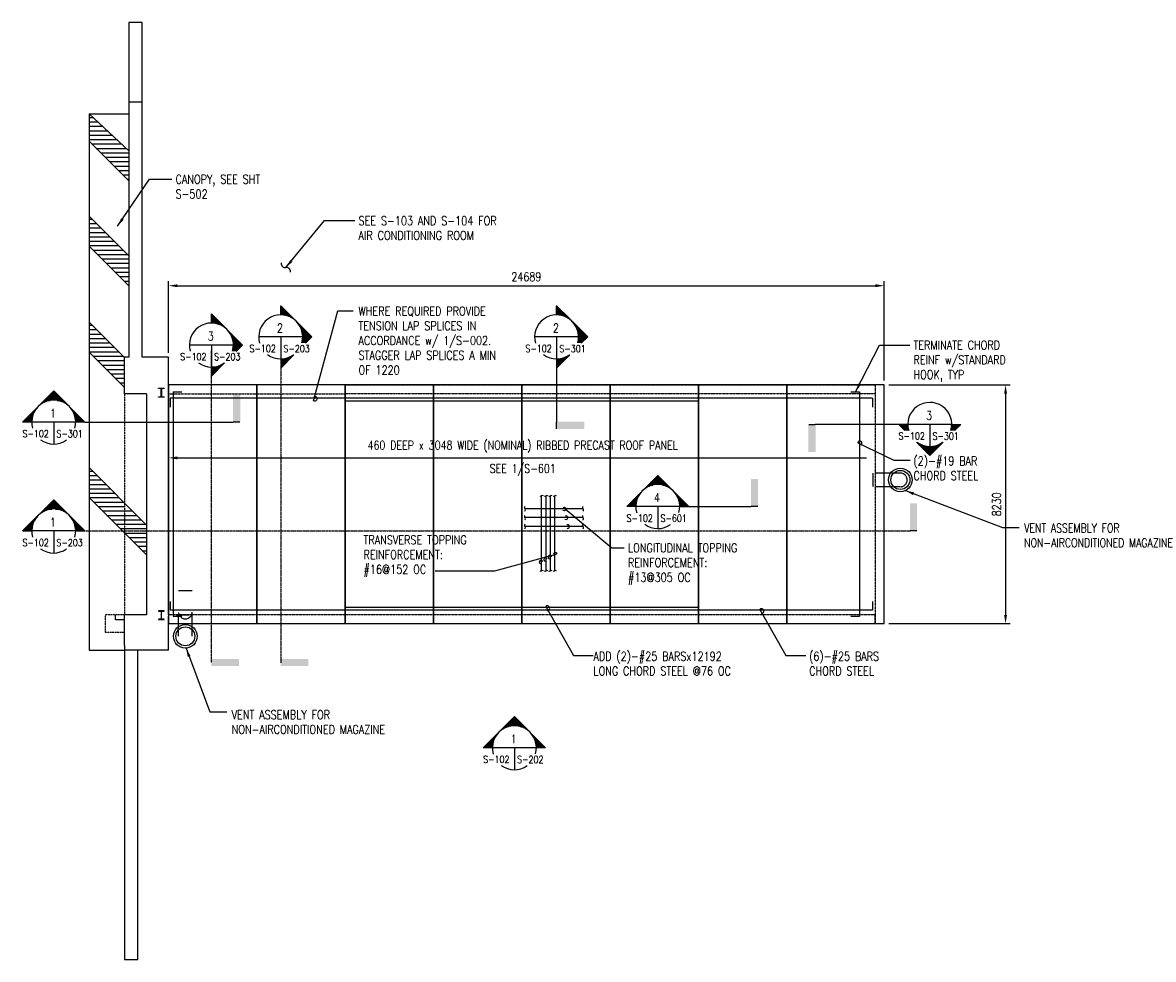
# Model space of a CAD drawing. Header units: millimetres. Extents: x -2572 to 36450, y 181 to 32490.
import ezdxf
from ezdxf.enums import TextEntityAlignment as Align

# ---------------------------------------------------------------- set-up
doc = ezdxf.new("R2010")
doc.units = ezdxf.units.MM
doc.linetypes.add('HIDDEN', pattern=[0.375, 0.25, -0.125])
doc.linetypes.add('PHANTOM2', pattern=[1.25, 0.625, -0.125, 0.125, -0.125, 0.125, -0.125])
for name, color, linetype in [('A-ANNO-SYMB', 5, 'Continuous'), ('G-ANNO-TTLB-TEXT', 3, 'Continuous'), ('M-EXHS-DUCT', 250, 'Continuous'), ('S-ANNO-DIMS', 2, 'Continuous'), ('S-ANNO-PATT', 1, 'Continuous'), ('S-ANNO-SYMB', 4, 'Continuous'), ('S-ANNO-SYMB_5', 3, 'Continuous'), ('S-ANNO-TEXT', 3, 'Continuous'), ('S-FNDN-STLS', 5, 'Continuous'), ('S-FNDN-TEXT', 3, 'Continuous'), ('S-ROOF-PCST-PRIM', 4, 'Continuous'), ('S-ROOF-RBAR', 5, 'Continuous'), ('S-ROOF-WALL-CONC', 3, 'Continuous'), ('S-WALL-BLOW', 2, 'HIDDEN'), ('S-WALL-CONC', 3, 'Continuous')]:
    doc.layers.add(name, color=color, linetype=linetype)
doc.styles.add('BASE48', font='romans.shx', dxfattribs={"width": 0.8})
doc.styles.add('ROMANS', font='ROMANS.shx', dxfattribs={"width": 0.8})
doc.dimstyles.new('DIM48', dxfattribs={"dimscale": 48, "dimtxt": 0.125, "dimasz": 0.09375, "dimexe": 0.0625, "dimexo": 0.0625, "dimgap": 0.0625, "dimtad": 1, "dimdec": 4, "dimzin": 3, "dimdsep": 46, "dimlunit": 4, "dimtxsty": 'BASE48', "dimblk": 'ARCHTICK', "dimcen": 0.09, "dimdle": 0.0625, "dimclrd": 256, "dimclre": 256, "dimclrt": 4, "dimadec": 0, "dimazin": 0, "dimtfac": 1, "dimtdec": 4, "dimtmove": 0, "dimatfit": 2, "dimfxl": 1, "dimfrac": 2, "dimtolj": 1, "dimtzin": 0, "dimlwd": -1, "dimlwe": -1, "dimarcsym": 0})
pattern_1 = [(180, (0, -211.5187599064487), (-2.842170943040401e-14, -152.5), [])]

# ---------------------------------------------------------------- blocks, each defined once
blk = doc.blocks.new('BSTAGUP')
h = blk.add_hatch()
h.set_pattern_fill('_USER', color=256, scale=0.375, style=0, double=1, pattern_type=0)
h.set_pattern_definition([(0, (-118.8837149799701, 0), (0, 0.375), []), (90, (-118.8837149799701, 0), (-0.375, 2.296136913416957e-17), [])])
h.paths.add_polyline_path([(917.0950315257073, 277.3119167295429), (911.7288989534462, 282.6780493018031), (906.3627663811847, 277.3119167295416, -0.4142135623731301)])
h.paths.add_polyline_path([(906.362766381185, 277.3119167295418), (900.9966338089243, 271.9457841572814), (904.1400414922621, 271.9457841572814, -0.1989123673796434)])
h.paths.add_polyline_path([(919.3177564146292, 271.9457841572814), (922.4611640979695, 271.9457841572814), (917.0950315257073, 277.3119167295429, -0.1989123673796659)])
for p, q in [((919.3177564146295, 271.9457841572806), (904.1400414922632, 271.9457841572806)), ((911.7288989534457, 271.9457841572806), (911.7288989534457, 264.3569266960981))]:
    blk.add_line(p, q)
for points in [[(900.9966338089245, 271.9457841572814), (911.7288989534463, 282.6780493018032), (922.4611640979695, 271.9457841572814), (919.3177564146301, 271.9457841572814)], [(904.1400414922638, 271.9457841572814), (900.9966338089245, 271.9457841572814), (900.9966338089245, 271.9457841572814)]]:
    blk.add_lwpolyline(points)
for start, end in [(344.138164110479, 196.4752397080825), (233.5395644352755, 305.7420908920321)]:
    blk.add_arc((911.7288989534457, 271.9457841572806), 7.588857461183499, start, end)
at = {"style": 'ROMANS', "width": 0.8, "flags": 8}
blk.add_attdef('REF_NUM', text='', height=3.22715845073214, dxfattribs=at).set_placement((911.4824667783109, 273.5320983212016), align=Align.CENTER)
blk.add_attdef('SHT_FROM', text='', height=3.22715845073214, dxfattribs=at).set_placement((910.0394384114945, 266.6966312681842), align=Align.RIGHT)
blk.add_attdef('SHT_TO', (912.6588146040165, 266.6654648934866), '', height=3.22715845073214, dxfattribs=at)
blk = doc.blocks.new('BSTAGDN')
h = blk.add_hatch()
h.set_pattern_fill('_USER', color=256, scale=0.375, angle=180, style=0, double=1, pattern_type=0)
h.set_pattern_definition([(180, (1942.341512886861, 515.1732563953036), (-4.592273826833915e-17, -0.375), []), (270, (1942.341512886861, 515.1732563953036), (0.375, -6.888410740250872e-17), [])])
edge = h.paths.add_edge_path()
edge.add_line((903.1488411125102, 241.0752649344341), (904.4516219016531, 241.0752649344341))
edge.add_arc((911.7288989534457, 243.2274722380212), 7.58885746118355, 179.9999999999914, 196.4752397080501, ccw=False)
edge.add_line((904.1400414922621, 243.2274722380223), (900.9966338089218, 243.2274722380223))
edge.add_line((900.9966338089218, 243.2274722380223), (903.1488411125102, 241.0752649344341))
edge = h.paths.add_edge_path()
edge.add_line((916.3672172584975, 237.1335253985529), (916.2515717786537, 237.1335253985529))
edge.add_arc((911.7288989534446, 243.2274722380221), 7.588857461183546, 233.4187384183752, 306.5812615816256, ccw=False)
edge.add_line((907.2062261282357, 237.1335253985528), (907.090580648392, 237.1335253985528))
edge.add_line((907.090580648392, 237.1335253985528), (911.7288989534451, 232.4952070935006))
edge.add_line((911.7288989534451, 232.4952070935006), (916.3672172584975, 237.1335253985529))
edge = h.paths.add_edge_path()
edge.add_line((919.0061760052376, 241.0752649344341), (920.3089567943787, 241.0752649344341))
edge.add_line((920.3089567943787, 241.0752649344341), (922.461164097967, 243.2274722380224))
edge.add_line((922.461164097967, 243.2274722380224), (919.3177564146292, 243.2274722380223))
edge.add_arc((911.7288989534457, 243.2274722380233), 7.588857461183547, 343.52476029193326, 359.9999999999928, ccw=False)
for p, q in [((919.3177564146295, 243.2274722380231), (904.1400414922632, 243.2274722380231)), ((911.7288989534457, 243.2274722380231), (911.7288989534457, 235.6386147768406))]:
    blk.add_line(p, q)
for points in [[(903.1488411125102, 241.0752649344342), (900.9966338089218, 243.2274722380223), (904.1400414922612, 243.2274722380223)], [(919.3177564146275, 243.2274722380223), (922.4611640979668, 243.2274722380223), (922.4611640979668, 243.2274722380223)], [(922.4611640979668, 243.2274722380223), (920.3089567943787, 241.0752649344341)], [(916.3672172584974, 237.1335253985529), (911.728898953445, 232.4952070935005), (907.090580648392, 237.1335253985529)]]:
    blk.add_lwpolyline(points)
for start, end in [(344.138164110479, 196.4752397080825), (233.5395644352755, 305.7420908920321)]:
    blk.add_arc((911.7288989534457, 243.2274722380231), 7.588857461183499, start, end)
at = {"style": 'ROMANS', "width": 0.8, "flags": 8}
blk.add_attdef('REF_NUM', text='', height=3.22715845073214, dxfattribs=at).set_placement((911.4824667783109, 244.8137864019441), align=Align.CENTER)
blk.add_attdef('SHT_FROM', text='', height=3.22715845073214, dxfattribs=at).set_placement((910.0394384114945, 237.9783193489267), align=Align.RIGHT)
blk.add_attdef('SHT_TO', (912.6588146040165, 237.9471529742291), '', height=3.22715845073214, dxfattribs=at)
blk = doc.blocks.new('*X48')
at = {"color": 0}
for p, q in [((-352.028125, 668.8237560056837), (-352.028125, 669.4775263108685)), ((-351.9775263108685, 669.5281249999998), (-349.6030254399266, 669.5281249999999)), ((-351.63125, 668.9986631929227), (-351.63125, 669.8744013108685)), ((-351.5806513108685, 669.925), (-348.6298183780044, 669.925)), ((-351.234375, 669.1485252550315), (-351.234375, 670.2712763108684)), ((-351.1837763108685, 670.3218750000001), (-348.6298183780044, 670.321875)), ((-350.8375, 669.2748191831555), (-350.8375, 670.6681513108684)), ((-350.7869013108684, 670.71875), (-348.6298183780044, 670.71875)), ((-350.440625, 669.3787005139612), (-350.440625, 671.0650263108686)), ((-350.3900263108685, 671.1156249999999), (-348.6298183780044, 671.1156249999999)), ((-350.04375, 669.461063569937), (-350.04375, 671.4619013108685)), ((-349.9931513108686, 671.5124999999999), (-348.6298183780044, 671.5124999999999)), ((-349.646875, 669.5225837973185), (-349.646875, 671.8587763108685)), ((-349.5962763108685, 671.9093750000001), (-348.6298183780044, 671.909375)), ((-349.25, 669.5637473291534), (-349.25, 672.2556513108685)), ((-349.1994013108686, 672.30625), (-348.6298183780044, 672.30625)), ((-348.853125, 669.5848710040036), (-348.853125, 672.6525263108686)), ((-348.8025263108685, 672.7031249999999), (-348.6298183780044, 672.703125)), ((-355.996875, 664.6052349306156), (-355.996875, 665.5087763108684)), ((-355.9462763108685, 665.5593749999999), (-355.5381251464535, 665.5593749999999)), ((-355.6, 665.4479427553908), (-355.6, 665.9056513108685)), ((-355.5494013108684, 665.95625), (-355.2979915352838, 665.95625)), ((-355.203125, 666.0997313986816), (-355.203125, 666.3025263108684)), ((-355.1525263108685, 666.3531250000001), (-355.0242960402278, 666.353125)), ((-354.0125, 667.4840918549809), (-354.0125, 667.4931513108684)), ((-353.9619013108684, 667.5437499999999), (-353.9471166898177, 667.5437499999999)), ((-353.615625, 667.8267283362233), (-353.615625, 667.8900263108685)), ((-353.5650263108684, 667.9406249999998), (-353.4711399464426, 667.940625)), ((-353.21875, 668.1270560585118), (-353.21875, 668.2869013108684)), ((-353.1681513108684, 668.3375), (-352.9062781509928, 668.3375)), ((-352.821875, 668.390732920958), (-352.821875, 668.6837763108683)), ((-352.7712763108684, 668.734375), (-352.2107124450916, 668.734375)), ((-352.425, 668.621918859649), (-352.425, 669.0806513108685)), ((-352.3744013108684, 669.1312499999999), (-351.2835849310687, 669.1312499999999)), ((-359.7952507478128, 661.5906249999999), (-356.5670924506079, 661.5906249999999)), ((-359.56875, 661.364124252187), (-359.56875, 661.9369013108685)), ((-359.5181513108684, 661.9875), (-356.5601617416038, 661.9875)), ((-359.3983757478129, 661.1937499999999), (-356.5541652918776, 661.1937499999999)), ((-359.171875, 660.9672492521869), (-359.171875, 662.3337763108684)), ((-359.1212763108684, 662.384375), (-356.5333209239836, 662.384375)), ((-358.775, 660.570374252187), (-358.7749999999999, 662.7306513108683)), ((-358.7244013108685, 662.78125), (-356.4863659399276, 662.78125)), ((-358.378125, 660.1734992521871), (-358.378125, 663.1275263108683)), ((-358.3275263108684, 663.1781249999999), (-356.4189330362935, 663.1781249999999)), ((-357.98125, 659.776624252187), (-357.98125, 663.5244013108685)), ((-357.9306513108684, 663.575), (-356.3304842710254, 663.5749999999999)), ((-357.584375, 659.5335602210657), (-357.584375, 663.9212763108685)), ((-357.5337763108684, 663.971875), (-356.2202850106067, 663.971875)), ((-357.1875, 659.5335602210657), (-357.1875, 664.3181513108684)), ((-357.1369013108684, 664.36875), (-356.0873711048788, 664.36875)), ((-356.790625, 659.5335602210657), (-356.7906249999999, 664.7150263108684)), ((-356.7400263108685, 664.765625), (-355.9305020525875, 664.765625)), ((-356.39375, 663.301352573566), (-356.39375, 665.1119013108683)), ((-356.3431513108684, 665.1624999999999), (-355.7480942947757, 665.1624999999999)), ((-359.0015007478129, 660.796875), (-356.5212826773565, 660.796875)), ((-358.6046257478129, 660.4), (-356.4681934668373, 660.4)), ((-358.2077507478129, 660.0031249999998), (-356.3944831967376, 660.003125)), ((-357.810875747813, 659.6062499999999), (-356.2995573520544, 659.6062499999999)), ((-356.39375, 659.5335602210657), (-356.39375, 659.9996729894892)), ((-353.21875, 655.0141242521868), (-353.21875, 655.063468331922)), ((-353.0483757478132, 654.84375), (-352.712940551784, 654.84375)), ((-352.821875, 654.6172492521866), (-352.821875, 654.9102926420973)), ((-352.6515007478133, 654.4468749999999), (-351.963211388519, 654.446875)), ((-352.425, 654.2203742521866), (-352.425, 654.6791067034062)), ((-352.2546257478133, 654.05), (-350.9180735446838, 654.05)), ((-352.028125, 653.8234992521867), (-352.028125, 654.4772695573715)), ((-351.8577507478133, 653.653125), (-348.6298183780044, 653.6531249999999)), ((-351.63125, 653.4266242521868), (-351.63125, 654.3023623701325)), ((-351.4608757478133, 653.2562499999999), (-348.6298183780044, 653.2562499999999)), ((-351.234375, 653.0297492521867), (-351.234375, 654.1525003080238)), ((-350.8375, 652.6328742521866), (-350.8375, 654.0262063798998)), ((-350.440625, 652.2359992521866), (-350.440625, 653.922325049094)), ((-350.04375, 651.8391242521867), (-350.04375, 653.8399619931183)), ((-349.646875, 651.4422492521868), (-349.646875, 653.7784417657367)), ((-349.25, 651.0453742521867), (-349.25, 653.7372782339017)), ((-348.853125, 650.6484992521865), (-348.853125, 653.7161545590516)), ((-351.0640007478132, 652.859375), (-348.6298183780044, 652.859375)), ((-350.6671257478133, 652.4625), (-348.6298183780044, 652.4625)), ((-350.2702507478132, 652.065625), (-348.6298183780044, 652.065625)), ((-349.8733757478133, 651.6687499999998), (-348.6298183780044, 651.6687499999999)), ((-349.4765007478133, 651.2718749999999), (-348.6298183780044, 651.2718749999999)), ((-349.0796257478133, 650.875), (-348.6298183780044, 650.875)), ((-348.6827507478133, 650.478125), (-348.6298183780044, 650.478125))]:
    blk.add_line(p, q, dxfattribs=at)
blk = doc.blocks.new('BSTAGRT')
for p, q in [((961.8322360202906, 358.4570066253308), (946.6545210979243, 358.4570066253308)), ((954.2433785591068, 358.4570066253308), (954.2433785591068, 350.8681491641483))]:
    blk.add_line(p, q)
for points in [[(954.2433785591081, 366.0458640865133), (954.2433785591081, 369.1892717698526), (958.8816968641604, 364.5509534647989)], [(962.774283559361, 356.2556464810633), (964.9756437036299, 358.4570066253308), (954.2433785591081, 369.189271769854), (954.2433785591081, 366.0458640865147)], [(954.2433785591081, 347.7247414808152), (958.8161124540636, 352.297475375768)]]:
    blk.add_lwpolyline(points)
for start, end in [(344.138164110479, 196.4752397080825), (233.5395644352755, 305.7420908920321)]:
    blk.add_arc((954.2433785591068, 358.4570066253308), 7.588857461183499, start, end)
at = {"xscale": -0.9560765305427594, "yscale": 0.9560765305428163, "zscale": 0.9560765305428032}
blk.add_blockref('*X48', (620.9265913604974, -274.1315200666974), dxfattribs=at)
at = {"style": 'ROMANS', "width": 0.8, "flags": 8}
blk.add_attdef('REF_NUM', text='', height=3.22715845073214, dxfattribs=at).set_placement((953.996946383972, 360.0433207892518), align=Align.CENTER)
blk.add_attdef('SHT_FROM', text='', height=3.22715845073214, dxfattribs=at).set_placement((952.5539180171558, 353.2078537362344), align=Align.RIGHT)
blk.add_attdef('SHT_TO', (955.1732942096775, 353.1766873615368), '', height=3.22715845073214, dxfattribs=at)
blk = doc.blocks.new('*D52')
at = {"layer": 'Defpoints', "color": 0, "transparency": 16777216}
for p in [(27157.17214059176, 23416.89796516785), (2467.676045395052, 20946.40516201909), (27157.17214059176, 19993.39172181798)]:
    blk.add_point(p, dxfattribs=at)
at = {"layer": 'S-ANNO-DIMS', "color": 2, "transparency": 16777216}
for p, q in [((2467.676045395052, 21104.40516201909), (2467.676045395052, 23574.89796516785)), ((2767.676045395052, 23416.89796516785), (26857.17214059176, 23416.89796516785)), ((27157.17214059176, 20151.39172181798), (27157.17214059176, 23574.89796516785))]:
    blk.add_line(p, q, dxfattribs=at)
for points in [[(2767.676045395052, 23466.89796516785), (2767.676045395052, 23366.89796516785), (2467.676045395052, 23416.89796516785)], [(26857.17214059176, 23466.89796516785), (26857.17214059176, 23366.89796516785), (27157.17214059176, 23416.89796516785)]]:
    blk.add_solid(points, dxfattribs=at)
at = {"layer": 'S-ANNO-DIMS', "color": 4, "transparency": 16777216, "insert": (14812.4240929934, 23724.89796516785), "char_height": 300, "attachment_point": 5, "style": 'BASE48'}
blk.add_mtext('\\A1;24689', dxfattribs=at)
blk = doc.blocks.new('*D53')
at = {"layer": 'Defpoints', "color": 0, "transparency": 16777216}
for p in [(27157.17214059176, 19993.39172181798), (27157.17214059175, 11763.40516184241), (31348.58363169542, 11763.40516184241)]:
    blk.add_point(p, dxfattribs=at)
at = {"layer": 'S-ANNO-DIMS', "color": 2, "transparency": 16777216}
for p, q in [((27315.17214059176, 19993.39172181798), (31506.58363169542, 19993.39172181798)), ((31348.58363169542, 19693.39172181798), (31348.58363169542, 12063.40516184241)), ((27315.17214059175, 11763.40516184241), (31506.58363169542, 11763.40516184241))]:
    blk.add_line(p, q, dxfattribs=at)
for points in [[(31298.58363169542, 19693.39172181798), (31398.58363169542, 19693.39172181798), (31348.58363169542, 19993.39172181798)], [(31298.58363169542, 12063.40516184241), (31398.58363169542, 12063.40516184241), (31348.58363169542, 11763.40516184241)]]:
    blk.add_solid(points, dxfattribs=at)
at = {"layer": 'S-ANNO-DIMS', "color": 4, "transparency": 16777216, "insert": (31040.58363169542, 15878.3984418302), "char_height": 300, "attachment_point": 5, "rotation": 90, "style": 'BASE48'}
blk.add_mtext('\\A1;8230', dxfattribs=at)

msp = doc.modelspace()

# ---------------------------------------------------------------- hatches: boundary and pattern name
at = {"layer": 'S-ANNO-PATT'}
h = msp.add_hatch(dxfattribs=at)
h.set_pattern_fill('ANSI31', color=256, scale=1220, angle=135, style=0)
h.set_pattern_definition(pattern_1)
h.paths.add_polyline_path([(1094.623677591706, 28064.43486493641), (-275.3763224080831, 29347.90516184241), (-275.3763224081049, 28400.71230395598), (1094.623677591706, 27030.71230395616)])
h.paths.add_polyline_path([(1094.623677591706, 24446.4057323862), (-275.3763224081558, 25816.40573238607), (-275.3763224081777, 24782.68317140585), (1094.625684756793, 23412.68116424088)])
h = msp.add_hatch(dxfattribs=at)
h.set_pattern_fill('ANSI31', color=256, scale=1220, angle=135, style=0)
h.set_pattern_definition(pattern_1)
h.paths.add_polyline_path([(944.1720457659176, 20940.75989563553), (-275.3763224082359, 22160.30826380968), (-275.3763224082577, 21126.58570282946), (944.1721405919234, 19907.03723982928), (944.1721405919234, 20696.88640193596)])
h = msp.add_hatch(dxfattribs=at)
h.set_pattern_fill('ANSI31', color=256, scale=1220, angle=135, style=0)
h.set_pattern_definition(pattern_1)
h.paths.add_polyline_path([(-275.3763224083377, 17144.07542826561), (-275.3763224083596, 16110.3528672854), (168.090142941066, 15666.88640193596), (944.1721405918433, 15666.88640193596), (944.1721405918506, 15924.52696526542)])
h.paths.add_polyline_path([(944.1721405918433, 15666.88640193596), (168.090142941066, 15666.88640193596), (944.1721405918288, 14890.8044042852)])
h.paths.add_polyline_path([(1201.812703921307, 15666.88640193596), (944.1721405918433, 15666.88640193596), (944.1721405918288, 14890.80440428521), (1706.172140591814, 14128.80440428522), (1706.172140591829, 15162.52696526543)])

# ---------------------------------------------------------------- linework, layer by layer
at = {"layer": 'A-ANNO-SYMB', "color": 1}
for p, q in [((15855.56078946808, 18485.716105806), (15855.56078946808, 18714.60101940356)), ((24554.27846784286, 18632.69832592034), (24783.16338144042, 18632.69832592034))]:
    msp.add_line(p, q, dxfattribs=at)
at = {"layer": 'Defpoints'}
for p, q in [((-274.8763224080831, 29348.40516184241), (1094.625251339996, 28064.43329118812)), ((-275.3763224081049, 28400.71230395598), (1094.625347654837, 27030.71063389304)), ((-275.3763224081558, 25816.40573238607), (1094.625588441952, 24446.40382153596)), ((-275.3763224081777, 24782.68317140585), (1094.625684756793, 23412.68116424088)), ((-275.3763224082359, 22160.30826380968), (944.169217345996, 20940.76272405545)), ((-275.3763224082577, 21126.58570282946), (944.169217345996, 19907.04016307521)), ((-275.3763224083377, 17144.07542826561), (1706.172140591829, 15162.52696526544)), ((-275.3763224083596, 16110.3528672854), (1706.172140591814, 14128.80440428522)), ((639.1721405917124, 11890.41278184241), (639.1721405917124, 12068.41278184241)), ((944.1721405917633, 11890.41278184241), (639.1721405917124, 11890.41278184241))]:
    msp.add_line(p, q, dxfattribs=at)
at = {"layer": 'G-ANNO-TTLB-TEXT'}
for p, q in [((1094.623677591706, 28128.40516184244), (1094.623677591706, 20946.40533279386)), ((944.1721405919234, 20945.90533279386), (944.6721405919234, 20946.40533279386)), ((1094.625914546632, 20946.40533279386), (944.6721405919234, 20946.40533279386))]:
    msp.add_line(p, q, dxfattribs=at)
at = {"layer": 'M-EXHS-DUCT', "linetype": 'HIDDEN'}
for p, q in [((27717.48600830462, 16953.11069734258, 1.322914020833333), (26852.41281713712, 16953.1174173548, 1.322914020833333)), ((3279.358450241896, 11323.27257074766, 1.322914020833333), (3279.358450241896, 12068.41278184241, 1.322914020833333))]:
    msp.add_line(p, q, dxfattribs=at)
for points in [[(26776.473645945, 16481.68833665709), (26776.473645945, 16953.12197712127)], [(2807.924809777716, 12907.41277688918), (3279.358450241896, 12907.41277688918)], [(2731.07484142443, 12068.41278184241), (3202.50848188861, 12068.41278184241)]]:
    msp.add_lwpolyline(points, dxfattribs=at)
at = {"layer": 'M-EXHS-DUCT', "linetype": 'HIDDEN', "elevation": 1.322914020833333}
for points in [[(27717.48600830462, 16481.67705687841), (26852.41281713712, 16481.68377689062)], [(2807.924809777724, 11323.27257074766), (2807.924809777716, 12068.41278184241)]]:
    msp.add_lwpolyline(points, dxfattribs=at)
at = {"layer": 'M-EXHS-DUCT'}
for centre, radius in [((27717.48600830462, 16717.39387711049, 1.322914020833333), 408.1529787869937), ((27717.48600830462, 16717.39387711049, 1.322914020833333), 328.4700947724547), ((3043.641630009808, 11323.27257074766, 1.322914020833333), 408.1529787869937), ((3043.641630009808, 11323.27257074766, 1.322914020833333), 328.4700947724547)]:
    msp.add_circle(centre, radius, dxfattribs=at)
at = {"layer": 'M-EXHS-DUCT', "linetype": 'HIDDEN'}
for centre, start, end in [((27717.48600830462, 16717.39387711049, 1.322914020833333), 270, 90), ((3043.641630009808, 12162.27256579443, 1.322914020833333), 180, 0)]:
    msp.add_arc(centre, 235.7168202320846, start, end, dxfattribs=at)
at = {"layer": 'S-ANNO-DIMS'}
for p, q in [((-275.3763224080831, 29347.90516184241), (-274.8763224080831, 29348.40516184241)), ((-275.3763224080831, 29347.90516184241), (-275.376322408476, 10848.91278184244)), ((-274.8763224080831, 29348.40516184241), (1094.62513170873, 29348.40516184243)), ((-275.376322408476, 10848.91278184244), (-274.876322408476, 10848.41278184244)), ((-274.876322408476, 10848.41278184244), (944.1721405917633, 10848.41278184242))]:
    msp.add_line(p, q, dxfattribs=at)
at = {"layer": 'S-ANNO-DIMS', "color": 2}
for p, q in [((2468.172140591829, 16758.10801682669), (2468.172140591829, 17636.35372071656)), ((2768.172140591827, 17478.35372071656), (26552.62367759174, 17478.35372071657))]:
    msp.add_line(p, q, dxfattribs=at)
at = {"layer": 'S-ANNO-DIMS'}
for points in [[(7482.313194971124, 19595.58922671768, -1.513870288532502), (7470.89696952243, 19446.6632784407), (8309.951222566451, 22547.23256630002), (8834.328323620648, 22547.23256630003)], [(26357.52087739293, 17922.11363427, 1.622608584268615), (26249.29401435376, 17992.9278033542), (27496.05129333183, 17398.48932106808), (28050.8452304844, 17398.48932106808)], [(18181.53899841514, 14358.4980215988), (17760.44458603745, 14358.4980215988), (16080.60175288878, 15771.30587632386, -1.81722929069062), (16075.6849175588, 15665.45401348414)], [(11669.11513261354, 13581.83341348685), (13729.57478340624, 13581.83341348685), (15870.97874604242, 14169.36118314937, 1.81722929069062), (15794.42800102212, 14096.08925419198)], [(15529.49928351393, 12215.05379881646, 1.513870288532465), (15482.03767312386, 12356.67535018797), (16434.30639045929, 10661.32496290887), (17118.88690596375, 10661.32496290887)], [(22920.22484750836, 12110.48624244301, 1.513870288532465), (22872.76323711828, 12252.10779381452), (23767.19910687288, 10661.32496290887), (24451.77962237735, 10661.32496290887)]]:
    msp.add_lwpolyline(points, format="xyb", dxfattribs=at)
for centre, radius, start, end in [((6489.218287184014, 24176.77159107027), 135.3719255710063, 170.0566883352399, 280.2922314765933), ((6537.591769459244, 23910.38420558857), 135.3719255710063, 350.0566883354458, 100.2922314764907), ((15306.49171474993, 16197.7542406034), 44.04688415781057, 225.0000000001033, 314.9999999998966), ((15368.78341570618, 16135.46253964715), 44.04688415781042, 45.00000000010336, 134.9999999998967), ((15458.89171475, 16197.7542406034), 44.04688415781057, 225.0000000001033, 314.9999999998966), ((15521.18341570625, 16135.46253964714), 44.04688415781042, 45.00000000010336, 134.9999999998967), ((15611.29171475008, 16197.75424060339), 44.04688415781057, 225.0000000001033, 314.9999999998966), ((15673.58341570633, 16135.46253964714), 44.04688415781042, 45.00000000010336, 134.9999999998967), ((15763.69171475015, 16197.75424060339), 44.04688415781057, 225.0000000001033, 314.9999999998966), ((15825.9834157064, 16135.46253964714), 44.04688415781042, 45.00000000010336, 134.9999999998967), ((14803.13225850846, 15760.59682748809), 55.0586051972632, 134.9999999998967, 225.0000000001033), ((14725.26763231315, 15682.73220129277), 55.05860519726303, 314.9999999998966, 45.00000000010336), ((16805.0496930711, 15760.59682748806), 55.0586051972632, 134.9999999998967, 225.0000000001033), ((16727.18506687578, 15682.73220129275), 55.05860519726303, 314.9999999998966, 45.00000000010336), ((14803.13225850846, 15455.79682748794), 55.0586051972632, 134.9999999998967, 225.0000000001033), ((14725.26763231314, 15377.93220129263), 55.05860519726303, 314.9999999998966, 45.00000000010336), ((16176.68673136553, 15412.43914956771), 62.71908915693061, 234.987461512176, 119.6935661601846), ((16805.04969307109, 15455.79682748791), 55.0586051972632, 134.9999999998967, 225.0000000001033), ((16727.18506687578, 15377.9322012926), 55.05860519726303, 314.9999999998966, 45.00000000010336), ((14803.13225850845, 15150.99682748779), 55.0586051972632, 134.9999999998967, 225.0000000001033), ((14725.26763231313, 15073.13220129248), 55.05860519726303, 314.9999999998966, 45.00000000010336), ((16241.38522834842, 15109.54390353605), 62.71908915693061, 234.987461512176, 119.6935661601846), ((16805.04969307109, 15150.99682748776), 55.0586051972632, 134.9999999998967, 225.0000000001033), ((16727.18506687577, 15073.13220129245), 55.05860519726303, 314.9999999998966, 45.00000000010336), ((15625.62737754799, 14054.927460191), 62.7190891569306, 11.39324999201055, 256.0993546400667), ((15320.82737754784, 13885.76805106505), 62.7190891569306, 11.39324999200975, 256.0993546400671), ((15473.22737754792, 13970.34775562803), 62.7190891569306, 11.39324999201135, 256.0993546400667), ((15306.4917147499, 13612.3283375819), 44.04688415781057, 225.0000000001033, 314.9999999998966), ((15368.78341570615, 13550.03663662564), 44.04688415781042, 45.00000000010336, 134.9999999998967), ((15458.89171474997, 13612.32833758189), 44.04688415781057, 225.0000000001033, 314.9999999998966), ((15521.18341570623, 13550.03663662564), 44.04688415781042, 45.00000000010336, 134.9999999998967), ((15611.29171475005, 13612.32833758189), 44.04688415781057, 225.0000000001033, 314.9999999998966), ((15673.5834157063, 13550.03663662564), 44.04688415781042, 45.00000000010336, 134.9999999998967), ((15763.69171475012, 13612.32833758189), 44.04688415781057, 225.0000000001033, 314.9999999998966), ((15825.98341570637, 13550.03663662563), 44.04688415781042, 45.00000000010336, 134.9999999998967)]:
    msp.add_arc(centre, radius, start, end, dxfattribs=at)
at = {"layer": 'S-ANNO-DIMS', "color": 2}
msp.add_solid([(2768.172140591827, 17528.35372071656), (2768.172140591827, 17428.35372071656), (2468.172140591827, 17478.35372071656)], dxfattribs=at)
at = {"layer": 'S-ANNO-SYMB', "color": 1}
for p, q in [((4927.406069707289, 18713.76234868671), (4698.521156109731, 18713.76234868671)), ((22800.57729320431, 15798.4011000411), (22571.69237960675, 15798.4011000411)), ((28288.31529502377, 14956.28136054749), (28059.43038142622, 14956.28136054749))]:
    msp.add_line(p, q, dxfattribs=at)
at = {"layer": 'S-ANNO-SYMB_5', "linetype": 'PHANTOM2', "ltscale": 25}
for p, q in [((3939.333750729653, 21192.94508286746), (3939.333750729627, 10419.36339593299)), ((6334.932064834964, 20890.32655004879), (6334.932064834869, 10411.18360806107)), ((-425.3226763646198, 14956.28136054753), (28059.43038142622, 14956.28136054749))]:
    msp.add_line(p, q, dxfattribs=at)
at = {"layer": 'S-ANNO-SYMB_5'}
for p, q in [((15855.56078946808, 20890.32655004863), (15855.56078946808, 18714.60101940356)), ((-425.3226763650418, 18713.76234868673), (4698.521156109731, 18713.76234868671)), ((27974.83488899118, 18632.69832592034), (24783.16338144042, 18632.69832592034)), ((20105.9889965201, 15798.4011000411), (22571.69237960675, 15798.4011000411))]:
    msp.add_line(p, q, dxfattribs=at)
for points in [[(4690.341368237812, 18713.76234868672), (4936.198614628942, 18713.76234868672), (4690.341368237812, 19670.08147119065), (4936.198614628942, 19670.08147119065)], [(15855.56078946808, 18722.78080727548), (15855.56078946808, 18476.92356088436), (16811.87991197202, 18722.78080727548), (16811.87991197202, 18476.92356088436)], [(24791.34316931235, 18632.69832592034), (24545.48592292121, 18632.69832592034), (24791.34316931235, 17676.37920341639), (24545.48592292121, 17676.37920341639)], [(22563.51259173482, 15798.40110004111), (22809.36983812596, 15798.40110004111), (22563.51259173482, 16754.72022254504), (22809.36983812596, 16754.72022254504)], [(28051.2505935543, 14956.28136054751), (28297.10783994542, 14956.28136054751), (28051.2505935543, 15912.60048305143), (28297.10783994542, 15912.60048305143)], [(3939.333750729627, 10542.29201912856), (3939.333750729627, 10296.43477273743), (4895.652873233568, 10542.29201912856), (4895.652873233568, 10296.43477273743)], [(6334.932064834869, 10542.29201912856), (6334.932064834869, 10296.43477273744), (7291.25118733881, 10542.29201912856), (7291.25118733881, 10296.43477273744)]]:
    msp.add_solid(points, dxfattribs=at)
at = {"layer": 'S-FNDN-STLS', "linetype": 'Continuous'}
for points in [[(2112.57285179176, 19879.33343200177), (2315.899459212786, 19879.3334229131), (2315.899458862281, 19866.2524490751), (2233.222624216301, 19866.25244978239, 0.4142135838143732), (2217.982654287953, 19851.0124795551), (2217.982646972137, 19604.37897282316, 0.4142135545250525), (2233.22261679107, 19589.13900401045), (2315.899451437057, 19589.1390078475), (2315.899451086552, 19576.0580340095), (2112.572857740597, 19576.0580340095), (2112.57285748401, 19589.1390078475), (2195.24969212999, 19589.13901239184, 0.4142135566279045), (2210.48966135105, 19604.37898191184), (2210.48965580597, 19851.01248864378, 0.4142135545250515), (2195.249686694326, 19866.25245816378), (2112.572852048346, 19866.25245816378)], [(2112.572851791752, 11903.33342745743), (2315.899459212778, 11903.33343654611), (2315.899458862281, 11916.41441038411), (2233.222624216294, 11916.41440967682, -0.4142135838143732), (2217.982654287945, 11931.65437990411), (2217.982646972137, 12178.28788663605, -0.4142135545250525), (2233.22261679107, 12193.52785544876), (2315.89945143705, 12193.52785161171), (2315.899451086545, 12206.6088254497), (2112.572857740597, 12206.6088254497), (2112.57285748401, 12193.52785161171), (2195.24969212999, 12193.52784706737, -0.4142135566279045), (2210.48966135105, 12178.28787754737), (2210.489655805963, 11931.65437081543, -0.4142135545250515), (2195.249686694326, 11916.41440129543), (2112.572852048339, 11916.41440129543)]]:
    msp.add_lwpolyline(points, format="xyb", close=True, dxfattribs=at)
at = {"layer": 'S-ROOF-PCST-PRIM'}
for points in [[(2467.224632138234, 11763.40516184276), (5516.166054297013, 11763.40516184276), (5516.166054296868, 19993.40516184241), (2468.172140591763, 19993.40516184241)], [(5516.166054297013, 11763.40516184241), (8564.16605429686, 11763.40516184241), (8564.159968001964, 19993.40516184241), (5516.166054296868, 19993.40516184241)], [(8564.16605429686, 11763.40516184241), (11612.15388170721, 11763.40516184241), (11612.15388170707, 19993.40516184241), (8564.159968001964, 19993.40516184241)], [(11612.15388170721, 11763.40516184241), (14660.14779541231, 11763.40516184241), (14660.14779541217, 19993.40516184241), (11612.15388170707, 19993.40516184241)], [(14660.14779541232, 11763.40516184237), (17708.14170911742, 11763.40516184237), (17708.14170911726, 19993.40516184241), (14660.14779541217, 19993.40516184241)], [(17708.14170911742, 11763.40516184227), (20754.24060969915, 11763.40516184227), (20756.13562282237, 19993.40516184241), (17708.14170911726, 19993.40516184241)], [(20754.24060969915, 11763.40516184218), (23804.13562282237, 11763.40516184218), (23804.12953652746, 19993.40516184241), (20756.13562282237, 19993.40516184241)], [(23804.12953652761, 11763.40516184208), (27157.17214059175, 11763.40516184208), (27157.17214059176, 19993.40516184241), (23804.12953652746, 19993.40516184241)]]:
    msp.add_lwpolyline(points, close=True, dxfattribs=at)
at = {"layer": 'S-ROOF-RBAR'}
for p, q in [((26755.12367660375, 19536.39784584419), (2515.302501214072, 19536.39784584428)), ((2515.302501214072, 19536.39784584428), (2515.302501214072, 19231.59784584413)), ((2620.171836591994, 19751.67898133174), (2924.971836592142, 19751.67898133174)), ((2620.171836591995, 19751.67898133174), (2620.171836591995, 12013.55832119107)), ((2620.171836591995, 19751.67898133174), (2924.971836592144, 19751.67898133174)), ((26003.87045784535, 19751.67898133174), (26308.6704578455, 19751.67898133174)), ((26308.6704578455, 19751.67898133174), (26308.6704578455, 12013.55832119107)), ((26755.12367660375, 19536.39784584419), (26755.12367660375, 19231.59784584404)), ((20756.13556460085, 19434.39804984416), (8564.15994859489, 19434.3980498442)), ((15337.63756522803, 13581.18248710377), (15337.63756522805, 16166.60839012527)), ((15490.0375652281, 13581.18248710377), (15490.03756522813, 16166.60839012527)), ((15642.43756522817, 13581.18248710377), (15642.4375652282, 16166.60839012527)), ((15794.83756522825, 13581.18248710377), (15794.83756522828, 16166.60839012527)), ((16766.11737997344, 15721.6645143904), (14764.1999454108, 15721.66451439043)), ((16766.11737997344, 15416.86451439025), (14764.1999454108, 15416.86451439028)), ((16766.11737997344, 15112.0645143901), (14764.1999454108, 15112.06451439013)), ((2515.302501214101, 12525.2124778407), (2515.302501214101, 12220.41247784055)), ((26753.60188086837, 12525.21247784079), (26753.60188086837, 12220.41247784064)), ((26753.60188086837, 12220.41247784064), (2515.302501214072, 12220.41247784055)), ((20756.13556460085, 12322.41227384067), (8564.15994859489, 12322.41227384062)), ((2620.171836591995, 12013.55832119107), (2924.971836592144, 12013.55832119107)), ((26003.87045784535, 12013.55832119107), (26308.6704578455, 12013.55832119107))]:
    msp.add_line(p, q, dxfattribs=at)
at = {"layer": 'S-ROOF-WALL-CONC'}
for p, q in [((944.1721405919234, 19688.40516184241), (944.1721405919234, 20945.90533279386)), ((2467.676045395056, 20946.40516201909), (1551.62367759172, 20946.40533279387)), ((2467.263760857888, 12068.41278184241), (2468.17599401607, 20945.90516192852)), ((2467.676045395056, 20946.40516201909), (2468.17599401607, 20945.90516192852)), ((1706.172140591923, 19688.40516184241), (944.1721405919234, 19688.40516184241)), ((1706.172140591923, 19688.4051618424), (1706.172140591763, 12068.41278184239)), ((1706.172140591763, 12068.41278184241), (944.1721405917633, 12068.41278184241)), ((944.1721405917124, 11001.41278184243), (944.1721405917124, 12068.41278184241)), ((2468.172140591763, 10848.41278184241), (2468.172140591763, 12013.55832119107)), ((2468.172140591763, 10848.41278184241), (944.1721405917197, 10848.41278184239))]:
    msp.add_line(p, q, dxfattribs=at)
at = {"layer": 'S-WALL-BLOW', "ltscale": 5}
for p, q in [((944.1721405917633, 19686.98210327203), (944.1721405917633, 12066.98972327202)), ((275.377794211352, 12068.41278184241), (274.877794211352, 12067.91278184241)), ((274.877794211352, 12067.91278184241), (274.8777942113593, 11468.41278184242)), ((944.1721405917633, 12068.41278184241), (275.377794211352, 12068.41278184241)), ((274.877794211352, 11468.41278184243), (944.1721405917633, 11468.41278184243))]:
    msp.add_line(p, q, dxfattribs=at)
at = {"layer": 'S-WALL-BLOW', "ltscale": 25}
for points in [[(2468.172140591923, 19688.40516184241), (8564.159948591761, 19688.40516184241), (8564.159996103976, 19993.39172181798), (2468.172140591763, 19993.39172181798)], [(8564.159996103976, 19993.39172181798), (14660.14775659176, 19993.39172181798), (14660.14775659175, 19688.40516184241), (8564.159948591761, 19688.40516184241)], [(14660.14775659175, 19993.39172181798), (20756.13556459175, 19993.39172181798), (20756.13556459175, 19688.40516184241), (14660.14775659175, 19688.40516184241)], [(20756.13556459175, 19993.39172181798), (26852.62367759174, 19993.39172181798), (26852.62367759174, 19688.40516184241), (20756.13556459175, 19688.40516184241)], [(26852.12950816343, 11763.40516184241), (27157.17214059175, 11763.40516184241), (27157.17214059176, 19993.39172181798), (26852.62367759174, 19993.39172181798)], [(2468.172140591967, 11763.40516184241), (8564.159948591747, 11763.40516184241), (8564.159948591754, 12068.41278184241), (2468.172140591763, 12068.41278184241)], [(8564.159948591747, 11763.40516184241), (14660.14775659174, 11763.40516184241), (14660.14775659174, 12068.41278184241), (8564.159948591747, 12068.41278184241)], [(14660.14775659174, 11763.40516184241), (20756.13556459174, 11763.40516184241), (20756.13556459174, 12068.41278184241), (14660.14775659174, 12068.41278184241)], [(20756.13556459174, 11763.40516184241), (26852.12950816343, 11763.40516184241), (26852.12933722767, 12068.41289567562), (20756.13556459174, 12068.41278184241)]]:
    msp.add_lwpolyline(points, close=True, dxfattribs=at)
at = {"layer": 'S-WALL-CONC'}
msp.add_line((1551.622792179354, 29747.40520781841), (1094.623677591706, 29747.40516184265), dxfattribs=at)
for points in [[(1551.623677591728, 20946.40528067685), (1551.622516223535, 32490.40632635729), (1094.624838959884, 32490.40399732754), (1094.625914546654, 20946.40513250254)], [(944.1721405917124, 11001.41278184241), (944.1721405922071, 181.4051568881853), (1401.625957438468, 181.4051667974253), (1401.621397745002, 10848.41279174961)]]:
    msp.add_lwpolyline(points, dxfattribs=at)

# ---------------------------------------------------------------- block references
at = {"layer": 'S-ANNO-SYMB'}
ref = msp.add_blockref('BSTAGRT', (-89089.21494240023, -14196.41819273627), dxfattribs=dict(at, xscale=99.99980000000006, yscale=99.99980000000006, zscale=99.99980000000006))
ref.add_attrib('SHT_TO', 'S-203', (6427.923443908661, 21121.17990807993), dxfattribs={"layer": '0', "color": 4, "height": 249.9995, "style": 'ROMANS', "width": 0.8})
ref.add_attrib('SHT_FROM', 'S-102', dxfattribs={"layer": '0', "color": 4, "height": 249.9995, "style": 'ROMANS', "width": 0.8}).set_placement((6165.986348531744, 21124.29653931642), align=Align.RIGHT)
ref.add_attrib('REF_NUM', '2', dxfattribs={"layer": '0', "color": 4, "height": 299.9994, "style": 'ROMANS', "width": 0.8}).set_placement((6310.28889660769, 21807.84187752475), align=Align.CENTER)
ref = msp.add_blockref('BSTAGRT', (-79568.58621776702, -14196.41819273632), dxfattribs=dict(at, xscale=99.99980000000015, yscale=99.99980000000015, zscale=99.99980000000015))
ref.add_attrib('SHT_TO', 'S-301', (15948.55216854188, 21121.17990807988), dxfattribs={"layer": '0', "color": 4, "height": 249.9995, "style": 'ROMANS', "width": 0.8})
ref.add_attrib('SHT_FROM', 'S-102', dxfattribs={"layer": '0', "color": 4, "height": 249.9995, "style": 'ROMANS', "width": 0.8}).set_placement((15686.61507316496, 21124.29653931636), align=Align.RIGHT)
ref.add_attrib('REF_NUM', '2', dxfattribs={"layer": '0', "color": 4, "height": 299.9994, "style": 'ROMANS', "width": 0.8}).set_placement((15830.9176212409, 21807.8418775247), align=Align.CENTER)
ref = msp.add_blockref('BSTAGRT', (-91480.75100039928, -14475.22127428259), dxfattribs=dict(at, xscale=99.9998000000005, yscale=99.9998000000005, zscale=99.9998000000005))
ref.add_attrib('SHT_TO', 'S-203', (4036.387385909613, 20842.37682653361), dxfattribs={"layer": '0', "color": 4, "height": 249.9995, "style": 'ROMANS', "width": 0.8})
ref.add_attrib('SHT_FROM', 'S-102', dxfattribs={"layer": '0', "color": 4, "height": 249.9995, "style": 'ROMANS', "width": 0.8}).set_placement((3774.450290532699, 20845.4934577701), align=Align.RIGHT)
ref.add_attrib('REF_NUM', '3', dxfattribs={"layer": '0', "color": 4, "height": 299.9994, "style": 'ROMANS', "width": 0.8}).set_placement((3918.752838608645, 21529.03879597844), align=Align.CENTER)
ref = msp.add_blockref('BSTAGUP', (-92671.25459392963, -8480.761677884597), dxfattribs=dict(at, xscale=99.9998000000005, yscale=99.9998000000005, zscale=99.9998000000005))
ref.add_attrib('SHT_TO', 'S-301', (-1405.555665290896, 18185.73147837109), dxfattribs={"layer": '0', "color": 4, "height": 249.9995, "style": 'ROMANS', "width": 0.8})
ref.add_attrib('SHT_FROM', 'S-102', dxfattribs={"layer": '0', "color": 4, "height": 249.9995, "style": 'ROMANS', "width": 0.8}).set_placement((-1667.49276066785, 18188.84810960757), align=Align.RIGHT)
ref.add_attrib('REF_NUM', '1', dxfattribs={"layer": '0', "color": 4, "height": 299.9994, "style": 'ROMANS', "width": 0.8}).set_placement((-1523.190212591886, 18872.3934478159), align=Align.CENTER)
ref = msp.add_blockref('BSTAGDN', (-62438.98843222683, -5690.000252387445), dxfattribs=dict(at, xscale=99.9998000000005, yscale=99.9998000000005, zscale=99.9998000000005))
ref.add_attrib('REF_NUM', '3', dxfattribs={"layer": '0', "color": 4, "height": 299.9994, "style": 'ROMANS', "width": 0.8}).set_placement((28709.07594911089, 18791.32942504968), align=Align.CENTER)
ref.add_attrib('SHT_TO', 'S-301', (28826.71049641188, 18104.66745560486), dxfattribs={"layer": '0', "color": 4, "height": 249.9995, "style": 'ROMANS', "width": 0.8})
ref.add_attrib('SHT_FROM', 'S-102', dxfattribs={"layer": '0', "color": 4, "height": 249.9995, "style": 'ROMANS', "width": 0.8}).set_placement((28564.77340103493, 18107.78408684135), align=Align.RIGHT)
ref = msp.add_blockref('BSTAGUP', (-71825.60278139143, -11396.12292653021), dxfattribs=dict(at, xscale=99.9998000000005, yscale=99.9998000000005, zscale=99.9998000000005))
ref.add_attrib('SHT_TO', 'S-601', (19440.0961472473, 15270.37022972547), dxfattribs={"layer": '0', "color": 4, "height": 249.9995, "style": 'ROMANS', "width": 0.8})
ref.add_attrib('SHT_FROM', 'S-102', dxfattribs={"layer": '0', "color": 4, "height": 249.9995, "style": 'ROMANS', "width": 0.8}).set_placement((19178.15905187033, 15273.48686096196), align=Align.RIGHT)
ref.add_attrib('REF_NUM', '4', dxfattribs={"layer": '0', "color": 4, "height": 299.9994, "style": 'ROMANS', "width": 0.8}).set_placement((19322.46159994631, 15957.03219917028), align=Align.CENTER)
ref = msp.add_blockref('BSTAGUP', (-92671.25459392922, -12238.24266602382), dxfattribs=dict(at, xscale=99.9998000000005, yscale=99.9998000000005, zscale=99.9998000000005))
ref.add_attrib('SHT_TO', 'S-203', (-1405.555665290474, 14428.25049023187), dxfattribs={"layer": '0', "color": 4, "height": 249.9995, "style": 'ROMANS', "width": 0.8})
ref.add_attrib('SHT_FROM', 'S-102', dxfattribs={"layer": '0', "color": 4, "height": 249.9995, "style": 'ROMANS', "width": 0.8}).set_placement((-1667.492760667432, 14431.36712146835), align=Align.RIGHT)
ref.add_attrib('REF_NUM', '1', dxfattribs={"layer": '0', "color": 4, "height": 299.9994, "style": 'ROMANS', "width": 0.8}).set_placement((-1523.190212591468, 15114.91245967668), align=Align.CENTER)
ref = msp.add_blockref('BSTAGUP', (-76773.87458831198, -19714.49203509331), dxfattribs=dict(at, xscale=99.99979999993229, yscale=99.99979999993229, zscale=99.99979999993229))
ref.add_attrib('SHT_TO', 'S-202', (14491.82434032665, 6952.001121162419), dxfattribs={"layer": '0', "color": 4, "height": 249.9995, "style": 'ROMANS', "width": 0.8})
ref.add_attrib('SHT_FROM', 'S-102', dxfattribs={"layer": '0', "color": 4, "height": 249.9995, "style": 'ROMANS', "width": 0.8}).set_placement((14229.88724494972, 6955.117752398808), align=Align.RIGHT)
ref.add_attrib('REF_NUM', '1', dxfattribs={"layer": '0', "color": 4, "height": 299.9994, "style": 'ROMANS', "width": 0.8}).set_placement((14374.18979302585, 7638.663090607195), align=Align.CENTER)

# ---------------------------------------------------------------- texts
at = {"layer": 'S-ANNO-TEXT', "char_height": 304.8000000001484, "attachment_point": 1, "style": 'BASE48'}
for s, insert, width in [('CANOPY, SEE SHT S-502', (2703.937910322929, 27240.02736097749), 3647.967276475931), ('SEE S-103 AND S-104 FOR AIR CONDITIONING ROOM', (9019.798536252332, 25809.42259299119), 5363.17769102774), ('WHERE REQUIRED PROVIDE TENSION LAP SPLICES IN ACCORDANCE w/ 1/S-002.\\PSTAGGER LAP SPLICES A MIN OF 1220', (9019.798536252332, 22693.16157233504), 5363.17769102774), ('TERMINATE CHORD REINF w/STANDARD HOOK, TYP', (28170.81786202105, 21519.33860933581), 3647.967276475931), ('(2)-#19 BAR\\PCHORD STEEL', (28170.81786202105, 17525.2703676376), 15141.66141879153), ('TRANSVERSE TOPPING REINFORCEMENT:\\P#16@152 OC', (9192.026764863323, 14801.62873152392), 5090.654197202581), ('LONGITUDINAL TOPPING REINFORCEMENT:\\P#13@305 OC', (18318.77811725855, 14525.72423341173), 4877.211713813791), ('ADD (2)-#25 BARSx12192 LONG CHORD STEEL @76 OC', (17125.33802611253, 10788.10600947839), 5203.818289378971), ('(6)-#25 BARS\\PCHORD STEEL', (24571.75225391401, 10788.10600947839), 15141.66141879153)]:
    msp.add_mtext(s, dxfattribs=dict(at, insert=insert, width=width))
at = {"layer": 'S-ANNO-TEXT', "char_height": 300, "attachment_point": 5, "style": 'BASE48'}
for s, insert in [('\\A1;460 DEEP x 3048 WIDE (NOMINAL) RIBBED PRECAST ROOF PANEL', (14685.19770649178, 17864.92514928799)), ('\\A1;SEE 1/S-601', (14685.19770649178, 17062.79893779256))]:
    msp.add_mtext(s, dxfattribs=dict(at, insert=insert))
at = {"layer": 'S-FNDN-TEXT', "char_height": 304.8, "width": 6496.540764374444, "attachment_point": 1, "style": 'BASE48'}
for insert in [(31987.84788395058, 15210.00896612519, 1.322914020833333), (4641.874085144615, 8771.451477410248, 1.322914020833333)]:
    msp.add_mtext('VENT ASSEMBLY FOR NON-AIRCONDITIONED MAGAZINE', dxfattribs=dict(at, insert=insert))

# ---------------------------------------------------------------- dimensions: what is measured, and where the dimension line sits
at = {"layer": 'S-ANNO-DIMS'}
dim = msp.add_linear_dim(base=(27157.17214059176, 23416.89796516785), p1=(2467.676045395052, 20946.40516201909), p2=(27157.17214059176, 19993.39172181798), dimstyle='DIM48', override={"dimscale": 100, "dimtxt": 3, "dimasz": 3, "dimexe": 1.58, "dimexo": 1.58, "dimgap": 1.58, "dimtoh": 1, "dimdec": 0, "dimlunit": 2, "dimdle": 0, "dimclrd": 2, "dimclre": 2, "dimtfac": 0.7, "dimtdec": 0, "dimtix": 1, "dimtmove": 1, "dimfxl": 1.6}, dxfattribs=at)
dim.commit()
dim.dimension.update_dxf_attribs({"geometry": '*D52', "text_midpoint": (14812.4240929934, 23724.89796516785)})
dim = msp.add_linear_dim(base=(31348.58363169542, 11763.40516184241), p1=(27157.17214059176, 19993.39172181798), p2=(27157.17214059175, 11763.40516184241), angle=90, dimstyle='DIM48', override={"dimscale": 100, "dimtxt": 3, "dimasz": 3, "dimexe": 1.58, "dimexo": 1.58, "dimgap": 1.58, "dimtoh": 1, "dimdec": 0, "dimlunit": 2, "dimdle": 0, "dimclrd": 2, "dimclre": 2, "dimtfac": 0.7, "dimtdec": 0, "dimtix": 1, "dimtmove": 1, "dimfxl": 1.6}, dxfattribs=at)
dim.commit()
dim.dimension.update_dxf_attribs({"geometry": '*D53', "text_midpoint": (31040.58363169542, 15878.3984418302)})

# ---------------------------------------------------------------- leaders
for points in [[(705.0301233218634, 25472.36773297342), (1807.637551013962, 27091.71230922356), (2581.803379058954, 27091.71230922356)], [(6513.367649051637, 24041.76296498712), (7845.533463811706, 25661.10754123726), (8897.664004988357, 25661.10754123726)], [(26171.91007501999, 19751.67898133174), (26996.55278958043, 21371.02355758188), (28048.68333075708, 21371.02355758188)], [(27890.75296659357, 16347.8435892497, 1.322914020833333), (31240.44445402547, 15077.43951831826, 1.322914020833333), (31820.77933587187, 15077.43951831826, 1.322914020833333)], [(3066.484765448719, 10915.75932525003, 1.322914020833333), (3894.470655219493, 8715.379664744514, 1.322914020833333), (4474.805537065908, 8715.379664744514, 1.322914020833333)]]:
    msp.add_leader(points, dimstyle='DIM48', override={"dimscale": 100, "dimtxt": 3, "dimasz": 3, "dimexe": 1.58, "dimexo": 1.58, "dimgap": 1.58, "dimtad": 0, "dimtoh": 1, "dimdec": 0, "dimlunit": 2, "dimdle": 0, "dimclrd": 2, "dimclre": 2, "dimtfac": 0.7, "dimtdec": 0, "dimtix": 1, "dimtmove": 1}, dxfattribs=at)

doc.saveas('drawing.dxf')
